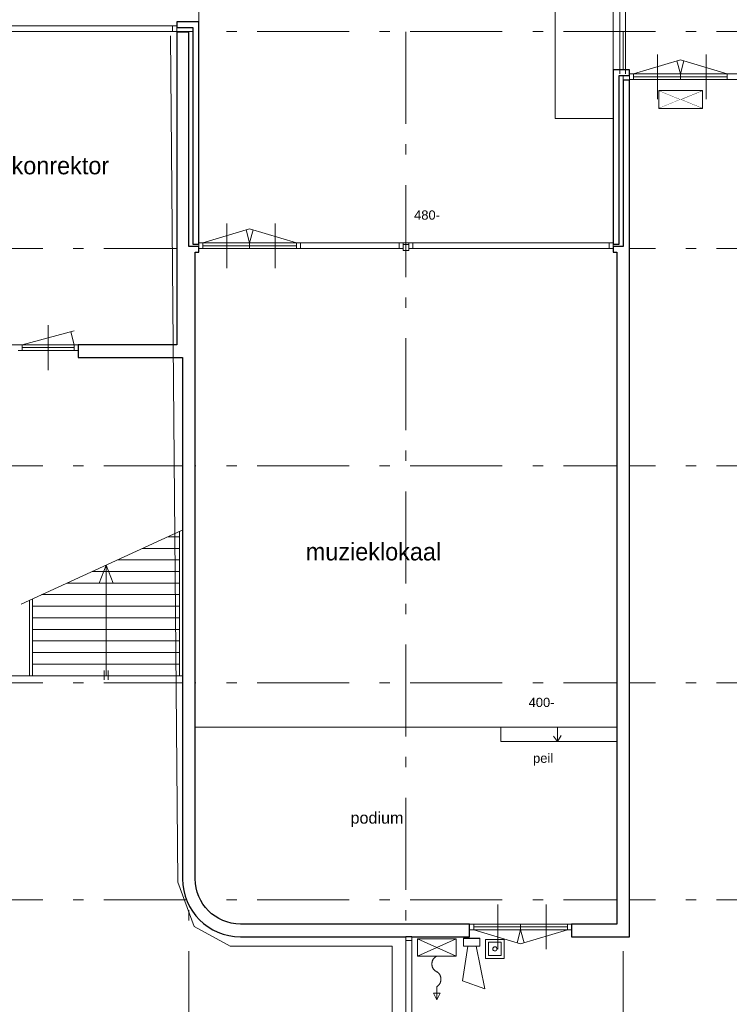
# Model space of a CAD drawing. Header units: millimetres. Extents: x -59728 to 53438, y 127740 to 210459.
# Tile 23 of 28: x 21630 to 33887, y 163405 to 180411. Entities that reach past the tile are written whole.
import ezdxf

# ---------------------------------------------------------------- set-up
doc = ezdxf.new("R2010")
doc.units = ezdxf.units.MM
doc.header["$LTSCALE"] = 2540
doc.linetypes.add('STYLE_01', pattern=[0.033465, 0.025591, -0.003937, 0.0005, -0.003437])
doc.linetypes.add('STYLE_06', pattern=[1.04164, 0.625, -0.20828, 0.06943, -0.13893])
for name, color, linetype, lineweight in [('ASSEN', 7, 'STYLE_01', 18), ('brandvoorziening', 7, 'Continuous', 18), ('metselwerk', 7, 'Continuous', 18), ('muren', 7, 'Continuous', 18), ('MUUR', 7, 'Continuous', 18), ('mwarc', 7, 'Continuous', 18), ('STAAL25', 7, 'Continuous', 18), ('stempel018', 7, 'Continuous', 18), ('TEXT', 7, 'Continuous', 18)]:
    doc.layers.add(name, color=color, linetype=linetype, lineweight=lineweight)
doc.styles.add('Arial', font='Arial')
doc.styles.add('Century Gothic', font='Century Gothic')

# ---------------------------------------------------------------- blocks, each defined once
blk = doc.blocks.new('brandslang')
at = {"layer": 'brandvoorziening', "color": 0}
for points in [[(26909, -78621, 0), (26608, -78621, 0)], [(26909, -78621, 0), (26608, -79289, 0)], [(26909, -79289, 0), (26608, -78621, 0)], [(26608, -78621, 0), (26608, -79289, 0)], [(26909, -78621, 0), (26909, -79289, 0)], [(27435, -78954, 0), (27662, -78954, 0)], [(26909, -79289, 0), (26608, -79289, 0)]]:
    blk.add_polyline3d(points, dxfattribs=at)
at = {"layer": 'brandvoorziening', "color": 0, "linetype": 'Continuous'}
for points, weights in [([(27178, -78955), (27218, -78883), (27307, -78883), (27396, -78883), (27436, -78955)], [1, 0.851942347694, 1, 0.851942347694, 1]), ([(27179, -78955), (27143, -79040), (27044, -79040), (26944, -79040), (26909, -78955)], [1, 0.823055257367, 1, 0.823055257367, 1])]:
    blk.add_rational_spline(points, weights, degree=2, knots=[0, 0, 0, 0.5, 0.5, 1, 1, 1], dxfattribs=at)
at = {"layer": 'brandvoorziening', "color": 0}
blk.add_3dface([(27662, -78954), (27546, -78894), (27546, -79014)], dxfattribs=at)
blk = doc.blocks.new('handbrandmelder')
at = {"layer": 'brandvoorziening', "color": 0, "linetype": 'Continuous'}
for points in [[(26623, -79875), (26623, -79547), (26943, -79547), (26943, -79875)], [(26673, -79825), (26673, -79597), (26893, -79597), (26893, -79825)]]:
    blk.add_lwpolyline(points, close=True, dxfattribs=at)
at = {"layer": 'brandvoorziening', "color": 0, "lineweight": 5, "flags": 128}
blk.add_lwpolyline([(26747, -79711, 0.414214), (26783, -79747, 0.414214), (26819, -79711, 0.414214), (26783, -79675, 0.414214)], format="xyb", close=True, dxfattribs=at)
blk = doc.blocks.new('slowwhoop')
at = {"layer": 'brandvoorziening', "color": 0, "linetype": 'Continuous'}
for p, q in [((26573, -77346), (26573, -77630)), ((26709, -77346), (26573, -77346)), ((26573, -77630), (26573, -77346)), ((26573, -77346), (26709, -77346)), ((26574, -77630), (26574, -77346)), ((26709, -77412), (27447, -77259)), ((26709, -77630), (26709, -77346)), ((26709, -77346), (26709, -77630)), ((27447, -77259), (27308, -77648)), ((26573, -77630), (26709, -77630)), ((26709, -77630), (26573, -77630)), ((27308, -77648), (26709, -77552))]:
    blk.add_line(p, q, dxfattribs=at)
blk = doc.blocks.new('uitgang')
at = {"layer": 'brandvoorziening', "color": 0}
for p, q in [((26483, -80316), (27236, -80625)), ((27236, -80316), (26483, -80625))]:
    blk.add_line(p, q, dxfattribs=at)
at = {"color": 0, "linetype": 'Continuous', "lineweight": 5}
blk.add_wipeout([(26483, -80316), (26860, -80471), (27236, -80316)], dxfattribs=at).dxf.layer = 'brandvoorziening'
at = {"layer": 'brandvoorziening', "color": 0, "linetype": 'Continuous'}
blk.add_line((26483, -80316), (27236, -80316), dxfattribs=at)
at = {"color": 0, "linetype": 'Continuous', "lineweight": 5}
blk.add_wipeout([(27236, -80625), (26860, -80471), (26483, -80625)], dxfattribs=at).dxf.layer = 'brandvoorziening'
at = {"layer": 'brandvoorziening', "color": 0, "linetype": 'Continuous'}
for p, q in [((26483, -80625), (26483, -80316)), ((27236, -80316), (27236, -80625)), ((27236, -80625), (26483, -80625))]:
    blk.add_line(p, q, dxfattribs=at)
blk = doc.blocks.new('Groep-23')
at = {"layer": 'ASSEN', "color": 0, "linetype": 'STYLE_06'}
for p, q in [((27231.75, -18132.38), (27231.75, 32764.92)), ((30981.75, -18132.38), (30981.75, 32764.92)), ((34731.75, -18132.38), (34731.75, 32764.92)), ((-56253.67, 9919.5), (53655.29, 9919.5)), ((-56253.67, 6169.5), (53761.23, 6169.5)), ((-56253.67, 2419.5), (53761.23, 2419.5)), ((-56253.67, -1330.5), (53761.23, -1330.5)), ((-56253.67, -5080.5), (53761.23, -5080.5))]:
    blk.add_line(p, q, dxfattribs=at)
at = {"layer": 'muren', "color": 0}
for p, q in [((35329.52, 9525.34), (35329.52, 8753.65)), ((36165.05, 9525.34), (36165.05, 8753.65)), ((34841.75, 9189.5), (34841.75, 9089.5)), ((34841.75, 9189.5), (35791.75, 9189.5)), ((34911.75, 9189.5), (34911.75, 9089.5)), ((35721.75, 9189.5), (35721.75, 9089.5)), ((35721.75, 9189.5), (35721.75, 9089.5)), ((36531.75, 9189.5), (36531.75, 9089.5)), ((34911.75, 9139.5), (36531.75, 9139.5)), ((27889.52, 6605.34), (27889.52, 5833.65)), ((28725.05, 6605.34), (28725.05, 5833.65)), ((27401.75, 6269.5), (27401.75, 6169.5)), ((27401.75, 6269.5), (28351.75, 6269.5)), ((27471.75, 6269.5), (27471.75, 6169.5)), ((27471.75, 6219.5), (29091.75, 6219.5)), ((28281.75, 6269.5), (28281.75, 6169.5)), ((28281.75, 6269.5), (28281.75, 6169.5)), ((29091.75, 6269.5), (29091.75, 6169.5)), ((29161.75, 6269.5), (29161.75, 6169.5)), ((24801.75, 4073.65), (24801.75, 4845.34)), ((24281.75, 4509.5), (25321.75, 4509.5)), ((24351.75, 4409.5), (24351.75, 4509.5)), ((24351.75, 4459.5), (25251.75, 4459.5)), ((25251.75, 4409.5), (25251.75, 4509.5)), ((25321.75, 4409.5), (25321.75, 4509.5)), ((24281.75, 4409.5), (25321.75, 4409.5)), ((32569.52, -5159.66), (32569.52, -5931.35)), ((33405.05, -5159.66), (33405.05, -5931.35)), ((32081.75, -5495.5), (32081.75, -5595.5)), ((32151.75, -5495.5), (32151.75, -5595.5)), ((32151.75, -5545.5), (33771.75, -5545.5)), ((32961.75, -5495.5), (32961.75, -5595.5)), ((32961.75, -5495.5), (32961.75, -5595.5)), ((33771.75, -5495.5), (33771.75, -5595.5)), ((31081.75, -5710.5), (30981.75, -5710.5)), ((31081.75, -5780.5), (30981.75, -5780.5))]:
    blk.add_line(p, q, dxfattribs=at)
at = {"layer": 'MUUR', "color": 0}
for p, q in [((27401.75, 10089.5), (27021.75, 10089.5)), ((27021.75, 4509.5), (27021.75, 10089.5)), ((27401.75, 6169.5), (27401.75, 10089.5)), ((27021.75, 10019.5), (23481.75, 10019.5)), ((23531.75, 9919.5), (27021.75, 9919.5)), ((26951.75, 9919.5), (26951.75, 10019.5)), ((27301.75, 9989.5), (27021.75, 9989.5)), ((27231.75, 9909.5), (27021.75, 9909.5)), ((27231.75, 6206.61), (27231.75, 9909.5)), ((27301.75, 6244.78), (27301.75, 9989.5)), ((34561.75, 6169.5), (34561.75, 9259.5)), ((34561.75, 9259.5), (34841.75, 9259.5)), ((34841.75, -5715.5), (34841.75, 9259.5)), ((34841.75, 9189.5), (38481.75, 9189.5)), ((34841.75, 9089.5), (34841.75, 9189.5)), ((34841.75, 9189.5), (34841.75, 9089.5)), ((34841.75, 9089.5), (34841.75, 9189.5)), ((34911.75, 9089.5), (34911.75, 9189.5)), ((36531.75, 9189.5), (36531.75, 9089.5)), ((34661.75, 6244.78), (34661.75, 9159.5)), ((34661.75, 9159.5), (34841.75, 9159.5)), ((34731.75, 6206.61), (34731.75, 9079.5)), ((34731.75, 9079.5), (34841.75, 9079.5)), ((38431.75, 9089.5), (34841.75, 9089.5)), ((27401.75, 6206.61), (27231.75, 6206.61)), ((27401.75, 6244.78), (27301.75, 6244.78)), ((27401.75, 6269.5), (30981.75, 6269.5)), ((27401.75, 6106.61), (27401.75, 6269.5)), ((27401.75, 6169.5), (27401.75, 6269.5)), ((27401.75, 6269.5), (27401.75, 6169.5)), ((27401.75, 6169.5), (27401.75, 6269.5)), ((30931.75, 6169.5), (27401.75, 6169.5)), ((29091.75, 6269.5), (29091.75, 6169.5)), ((29161.75, 6269.5), (29161.75, 6169.5)), ((30861.75, 6169.5), (30861.75, 6269.5)), ((30931.75, 6139.74), (30931.75, 6269.5)), ((31031.75, 6239.74), (30931.75, 6239.74)), ((31031.75, 6139.74), (30931.75, 6139.74)), ((30981.75, 6269.5), (34561.75, 6269.5)), ((31031.75, 6139.74), (31031.75, 6269.5)), ((34561.75, 6169.5), (31031.75, 6169.5)), ((31101.75, 6169.5), (31101.75, 6269.5)), ((34491.75, 6169.5), (34491.75, 6269.5)), ((34561.75, 6106.61), (34561.75, 6269.5)), ((34561.75, 6244.78), (34661.75, 6244.78)), ((34561.75, 6206.61), (34731.75, 6206.61)), ((27341.75, -4715.5), (27341.75, 6106.61)), ((27401.75, 6106.61), (27341.75, 6106.61)), ((34561.75, 6106.61), (34621.75, 6106.61)), ((34621.75, -5495.5), (34621.75, 6106.61)), ((27021.75, 4509.5), (22681.75, 4509.5)), ((25321.75, 4289.5), (25321.75, 4509.5)), ((27121.75, 4289.5), (25321.75, 4289.5)), ((27121.75, -4715.5), (27121.75, 4289.5)), ((26868.62, 1193.28), (27071.75, 1193.28)), ((27071.75, -1206.72), (27071.75, 1286.45)), ((26432.6, 993.28), (27071.75, 993.28)), ((25801.75, 703.91), (25680.54, 393.28)), ((25801.75, -1206.72), (25801.75, 703.91)), ((25801.75, 703.91), (25922.96, 393.28)), ((25996.59, 793.28), (27071.75, 793.28)), ((25560.57, 593.28), (27071.75, 593.28)), ((25124.56, 393.28), (27071.75, 393.28)), ((24688.54, 193.28), (27071.75, 193.28)), ((24481.75, -1206.72), (24481.75, 98.42)), ((24531.75, -1206.72), (24531.75, 121.36)), ((24531.75, -6.72), (27071.75, -6.72)), ((24531.75, -206.72), (27071.75, -206.72)), ((24531.75, -406.72), (27071.75, -406.72)), ((24531.75, -606.72), (27071.75, -606.72)), ((24531.75, -806.72), (27071.75, -806.72)), ((24531.75, -1006.72), (27071.75, -1006.72)), ((25766.25, -1116.6), (25766.25, -1275.35)), ((25837.25, -1116.6), (25837.25, -1275.35)), ((21641.75, -1206.72), (27121.75, -1206.72)), ((34621.75, -2095.5), (27341.75, -2095.5)), ((32621.75, -2345.5), (32621.75, -2095.5)), ((33602.25, -2095.5), (33602.25, -2345.5)), ((34621.75, -2345.5), (32621.75, -2345.5)), ((33602.25, -2345.5), (33530.2, -2248.36)), ((33602.25, -2345.5), (33664.97, -2239.77)), ((34621.75, -5495.5), (28121.75, -5495.5)), ((32081.75, -5495.5), (32081.75, -5595.5)), ((32081.75, -5715.5), (32081.75, -5495.5)), ((32151.75, -5495.5), (32151.75, -5595.5)), ((33771.75, -5495.5), (33771.75, -5595.5)), ((33841.75, -5715.5), (33841.75, -5495.5)), ((33841.75, -5595.5), (33841.75, -5495.5)), ((32081.75, -5715.5), (28121.75, -5715.5)), ((30981.75, -5710.5), (30981.75, -8720.5)), ((31081.75, -5710.5), (30981.75, -5710.5)), ((31081.75, -5780.5), (30981.75, -5780.5)), ((31081.75, -5710.5), (31081.75, -8720.5)), ((34841.75, -5715.5), (33841.75, -5715.5))]:
    blk.add_line(p, q, dxfattribs=at)
at = {"layer": 'MUUR', "color": 0, "linetype": 'Continuous'}
blk.add_line((24336.29, 31.7), (27182.22, 1337.13), dxfattribs=at)
at = {"layer": 'MUUR', "color": 0}
for radius in [1000, 780]:
    blk.add_arc((28121.75, -4715.5), radius, 180, 270, dxfattribs=at)
at = {"layer": 'STAAL25', "color": 0}
for p, q in [((27401.75, 10089.5), (27401.75, 15759.5)), ((34561.75, 9259.5), (34561.75, 15759.5)), ((33561.75, 8420.07), (33561.75, 14759.5)), ((33561.75, 8420.07), (34569.44, 8420.07)), ((32081.75, -5495.5), (33841.75, -5495.5)), ((32081.75, -5595.5), (33841.75, -5595.5))]:
    blk.add_line(p, q, dxfattribs=at)
at = {"layer": 'stempel018', "color": 0}
for p, q in [((34911.75, 9189.5), (35721.75, 9430.65)), ((35721.75, 9189.5), (35661.46, 9414.5)), ((36531.75, 9189.5), (35721.75, 9430.65)), ((35721.75, 9189.5), (35782.04, 9414.5)), ((27471.75, 6269.5), (28281.75, 6510.65)), ((28281.75, 6269.5), (28221.46, 6494.5)), ((29091.75, 6269.5), (28281.75, 6510.65)), ((28281.75, 6269.5), (28342.04, 6494.5)), ((24351.75, 4509.5), (25251.75, 4750.65)), ((25251.75, 4509.5), (25191.46, 4734.5)), ((32151.75, -5595.5), (32961.75, -5836.66)), ((32961.75, -5595.5), (32901.46, -5820.5)), ((33771.75, -5595.5), (32961.75, -5836.66)), ((32961.75, -5595.5), (33022.04, -5820.5))]:
    blk.add_line(p, q, dxfattribs=at)
at = {"layer": 'brandvoorziening', "color": 0, "rotation": -90}
blk.add_blockref('brandslang', (110469.33, 20858.52), dxfattribs=at)
at = {"layer": 'brandvoorziening', "color": 0}
blk.add_blockref('handbrandmelder', (5734.68, 73786.13), dxfattribs=at)
at = {"layer": 'metselwerk', "color": 0, "attachment_point": 1, "line_spacing_factor": 0.96736, "style": 'Arial'}
for s, insert, char_height in [('480-', (31122.21, 6830.24), 159.855), ('400-', (33100.64, -1587.73), 159.855), ('peil', (33177.15, -2551.03), 159.855), ('podium', (30023.74, -3561.13), 199.818)]:
    blk.add_mtext(s, dxfattribs=dict(at, insert=insert, char_height=char_height))
at = {"layer": 'TEXT', "color": 0, "attachment_point": 1, "line_spacing_factor": 1.022525, "style": 'Century Gothic'}
for s, insert, char_height in [('konrektor', (24169.06, 7756.19), 302.466), ('muzieklokaal', (29251.43, 1087.21), 302.4658)]:
    blk.add_mtext(s, dxfattribs=dict(at, insert=insert, char_height=char_height))
at = {"layer": 'brandvoorziening', "color": 0, "rotation": 180}
blk.add_blockref('uitgang', (62584.53, -71724.39), dxfattribs=at)
at = {"color": 0, "linetype": 'Continuous', "lineweight": 25}
for points in [[(32081.75, -5495.5), (28121.75, -5495.5), (28102.61, -5495.27), (28083.48, -5494.56), (28064.37, -5493.39), (28045.29, -5491.75), (28026.27, -5489.64), (28007.3, -5487.06), (27988.4, -5484.02), (27969.58, -5480.52), (27950.85, -5476.55), (27932.22, -5472.13), (27913.71, -5467.25), (27895.33, -5461.92), (27877.08, -5456.14), (27858.97, -5449.91), (27841.03, -5443.24), (27823.25, -5436.13), (27805.66, -5428.59), (27788.26, -5420.62), (27771.05, -5412.22), (27754.06, -5403.4), (27737.29, -5394.17), (27720.75, -5384.53), (27704.45, -5374.49), (27688.4, -5364.05), (27672.62, -5353.22), (27657.1, -5342.01), (27641.87, -5330.41), (27626.92, -5318.45), (27612.27, -5306.13), (27597.93, -5293.45), (27583.91, -5280.42), (27570.2, -5267.05), (27556.84, -5253.35), (27543.81, -5239.32), (27531.13, -5224.98), (27518.8, -5210.33), (27506.84, -5195.38), (27495.25, -5180.15), (27484.03, -5164.63), (27473.2, -5148.85), (27462.76, -5132.8), (27452.72, -5116.5), (27443.08, -5099.96), (27433.85, -5083.19), (27425.03, -5066.2), (27416.64, -5049), (27408.66, -5031.59), (27401.12, -5014), (27394.01, -4996.22), (27387.34, -4978.28), (27381.12, -4960.18), (27375.33, -4941.93), (27370, -4923.54), (27365.12, -4905.03), (27360.7, -4886.4), (27356.74, -4867.67), (27353.23, -4848.85), (27350.19, -4829.95), (27347.61, -4810.98), (27345.5, -4791.96), (27343.86, -4772.88), (27342.69, -4753.78), (27341.98, -4734.65), (27341.75, -4715.5), (27341.75, 6106.61), (27401.75, 6106.61), (27401.75, 6206.61), (27231.75, 6206.61), (27231.75, 9909.5), (27021.75, 9909.5), (27021.75, 4509.5), (25321.75, 4509.5), (25321.75, 4289.5), (27121.75, 4289.5), (27121.75, -4715.5), (27122.05, -4740.05), (27122.95, -4764.57), (27124.46, -4789.07), (27126.56, -4813.52), (27129.27, -4837.91), (27132.57, -4862.23), (27136.47, -4886.47), (27140.96, -4910.59), (27146.05, -4934.61), (27151.72, -4958.48), (27157.97, -4982.22), (27164.81, -5005.79), (27172.22, -5029.19), (27180.2, -5052.39), (27188.76, -5075.4), (27197.87, -5098.19), (27207.54, -5120.75), (27217.76, -5143.06), (27228.52, -5165.12), (27239.83, -5186.9), (27251.66, -5208.4), (27264.02, -5229.61), (27276.89, -5250.5), (27290.28, -5271.07), (27304.16, -5291.31), (27318.54, -5311.2), (27333.4, -5330.74), (27348.74, -5349.9), (27364.54, -5368.68), (27380.8, -5387.06), (27397.5, -5405.04), (27414.64, -5422.61), (27432.21, -5439.75), (27450.19, -5456.46), (27468.58, -5472.71), (27487.35, -5488.51), (27506.52, -5503.85), (27526.05, -5518.71), (27545.94, -5533.09), (27566.18, -5546.97), (27586.75, -5560.36), (27607.65, -5573.23), (27628.85, -5585.59), (27650.35, -5597.43), (27672.14, -5608.73), (27694.19, -5619.49), (27716.51, -5629.71), (27739.06, -5639.38), (27761.85, -5648.5), (27784.86, -5657.05), (27808.07, -5665.03), (27831.46, -5672.44), (27855.04, -5679.28), (27878.77, -5685.54), (27902.65, -5691.21), (27926.66, -5696.29), (27950.79, -5700.78), (27975.02, -5704.68), (27999.34, -5707.98), (28023.73, -5710.69), (28048.18, -5712.79), (28072.68, -5714.3), (28097.21, -5715.2), (28121.75, -5715.5), (30981.75, -5715.5), (30981.75, -5710.5), (31081.75, -5710.5), (31081.75, -5715.5), (32081.75, -5715.5)], [(34841.75, 9079.5), (34731.75, 9079.5), (34731.75, 6206.61), (34561.75, 6206.61), (34561.75, 6106.61), (34621.75, 6106.61), (34621.75, -5495.5), (33841.75, -5495.5), (33841.75, -5595.5), (33841.75, -5715.5), (34841.75, -5715.5)]]:
    blk.add_wipeout(points, dxfattribs=at).dxf.layer = 'mwarc'
at = {"layer": 'mwarc', "color": 0, "linetype": 'Continuous', "lineweight": 25, "flags": 128}
blk.add_lwpolyline([(32081.75, -5495.5), (28121.75, -5495.5, -0.41421356), (27341.75, -4715.5), (27341.75, 6106.61), (27401.75, 6106.61), (27401.75, 6206.61), (27231.75, 6206.61), (27231.75, 9909.5), (27021.75, 9909.5), (27021.75, 4509.5), (25321.75, 4509.5), (25321.75, 4289.5), (27121.75, 4289.5), (27121.75, -4715.5, 0.41421356), (28121.75, -5715.5), (30981.75, -5715.5), (30981.75, -5710.5), (31081.75, -5710.5), (31081.75, -5715.5), (32081.75, -5715.5)], format="xyb", close=True, dxfattribs=at)
at = {"layer": 'mwarc', "color": 0, "linetype": 'Continuous', "lineweight": 25}
blk.add_lwpolyline([(34841.75, 9079.5), (34731.75, 9079.5), (34731.75, 6206.61), (34561.75, 6206.61), (34561.75, 6106.61), (34621.75, 6106.61), (34621.75, -5495.5), (33841.75, -5495.5), (33841.75, -5595.5), (33841.75, -5715.5), (34841.75, -5715.5)], close=True, dxfattribs=at)
at = {"layer": 'brandvoorziening', "color": 0, "rotation": -90}
blk.add_blockref('slowwhoop', (109605.27, 20830.97), dxfattribs=at)
at = {"color": 0, "linetype": 'Continuous', "lineweight": 25}
for points in [[(27401.75, 10089.5), (27021.75, 10089.5), (27021.75, 9989.5), (27301.75, 9989.5), (27301.75, 6244.78), (27401.75, 6244.78), (27401.75, 6269.5)], [(34661.75, 9159.5), (34841.75, 9159.5), (34841.75, 9189.5), (34841.75, 9259.5), (34561.75, 9259.5), (34561.75, 6244.78), (34661.75, 6244.78)]]:
    blk.add_wipeout(points, dxfattribs=at).dxf.layer = 'mwarc'
at = {"layer": 'MUUR', "color": 0, "linetype": 'Continuous'}
blk.add_lwpolyline([(1181.75, -12830.23), (12950.02, -12830.23), (12950.02, -12726.18), (12950.02, -12462.9), (15794.19, -12462.9), (15794.19, -8502.86), (30742.69, -8502.86), (30742.69, -5876.87), (27943.08, -5876.87), (27323.03, -5538.61), (27043.2, -4772.68), (26916.59, 9846.95)], dxfattribs=at)
at = {"layer": 'mwarc', "color": 0, "linetype": 'Continuous', "lineweight": 25}
for points in [[(27401.75, 10089.5), (27021.75, 10089.5), (27021.75, 9989.5), (27301.75, 9989.5), (27301.75, 6244.78), (27401.75, 6244.78), (27401.75, 6269.5)], [(34661.75, 9159.5), (34841.75, 9159.5), (34841.75, 9189.5), (34841.75, 9259.5), (34561.75, 9259.5), (34561.75, 6244.78), (34661.75, 6244.78)]]:
    blk.add_lwpolyline(points, close=True, dxfattribs=at)
at = {"layer": 'STAAL25', "color": 0}
for p, q in [((34673.85, 9189.5), (34673.85, 12371.28)), ((34773.85, 9189.5), (34773.85, 12371.28))]:
    blk.add_line(p, q, dxfattribs=at)

msp = doc.modelspace()

# ---------------------------------------------------------------- block references
at = {"layer": 'MUUR'}
msp.add_blockref('Groep-23', (-2680, 170287), dxfattribs=at)

doc.saveas('drawing.dxf')
